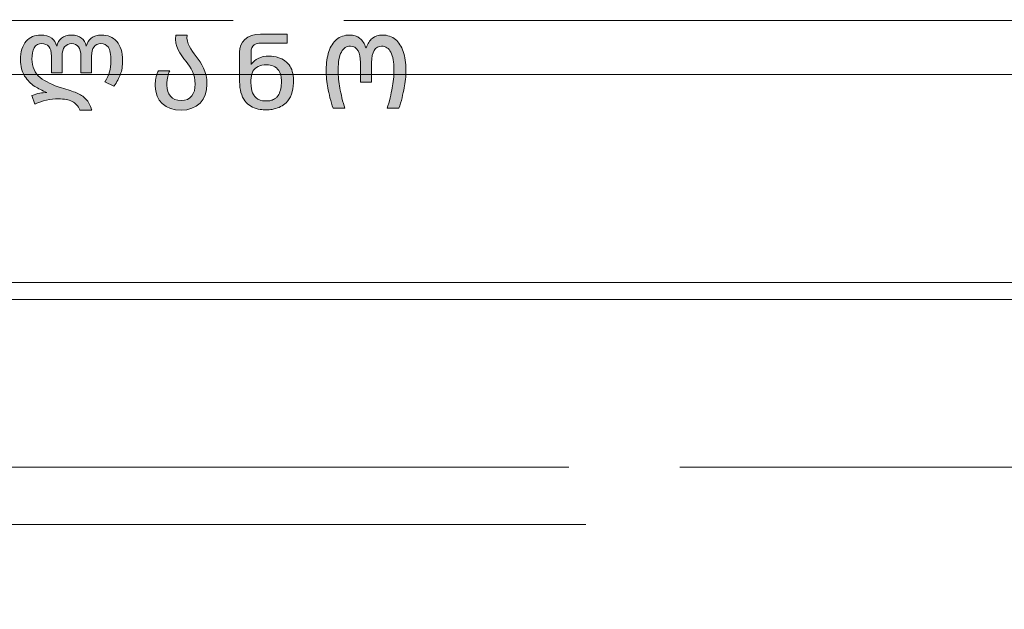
# Model space of a CAD drawing. Header units: centimetres. Extents: x -2854 to 18796, y -762 to 9238.
# Tile 78 of 173: x 712 to 786, y 501 to 545. Entities that reach past the tile are written whole.
import ezdxf

# ---------------------------------------------------------------- set-up
doc = ezdxf.new("R2010")
doc.units = ezdxf.units.CM
doc.header["$LTSCALE"] = 0.3
doc.linetypes.add('ACAD_ISO03W100', pattern=[30, 12, -18])
for name, color, linetype, lineweight in [('KK_DIM', 253, 'Continuous', 5), ('KK_FUR_NEW', 14, 'Continuous', 9), ('Layer 1', 7, 'Continuous', 0)]:
    doc.layers.add(name, color=color, linetype=linetype, lineweight=lineweight)
doc.styles.add('KIKO Milano_Light', font='Arial.ttf')
doc.dimstyles.new('KIKO', dxfattribs={"dimtxt": 1.5, "dimasz": 1, "dimexe": 0, "dimexo": 2, "dimgap": 0.7, "dimtad": 0, "dimtih": 1, "dimtoh": 1, "dimdec": 0, "dimzin": 0, "dimtxsty": 'KIKO Milano_Light', "dimblk": 'ARCHTICK', "dimcen": 0.09, "dimadec": 1, "dimazin": 0, "dimtfac": 1, "dimtdec": 0, "dimtix": 1, "dimtofl": 0, "dimtmove": 0, "dimatfit": 3, "dimldrblk": 'ARCHTICK', "dimfxl": 5, "dimfxlon": 1, "dimtolj": 1, "dimtzin": 0, "dimlwe": 5, "dimarcsym": 0})

# ---------------------------------------------------------------- blocks, each defined once
blk = doc.blocks.new('_ArchTick')
at = {"color": 0, "linetype": 'ByBlock', "const_width": 0.15}
blk.add_lwpolyline([(-0.5, -0.5), (0.5, 0.5)], dxfattribs=at)
blk = doc.blocks.new('*D191')
at = {"layer": 'Defpoints', "color": 0, "transparency": 16777216}
for p in [(452.362, 538.384), (826.059, 538.384), (782.709, 495.262)]:
    blk.add_point(p, dxfattribs=at)
at = {"layer": 'KK_DIM', "color": 0, "linetype": 'ACAD_ISO03W100', "lineweight": 5, "transparency": 16777216}
for p, q in [((477.362, 538.384), (452.362, 538.384)), ((477.362, 495.262), (452.362, 495.262))]:
    blk.add_line(p, q, dxfattribs=at)
at = {"layer": 'KK_DIM', "color": 0, "lineweight": -2, "transparency": 16777216}
for p, q in [((452.362, 538.384), (452.362, 524.431)), ((452.362, 495.262), (452.362, 509.215))]:
    blk.add_line(p, q, dxfattribs=at)
at = {"layer": 'KK_DIM', "color": 0, "lineweight": -2, "transparency": 16777216, "xscale": 5, "yscale": 5, "zscale": 5}
for p, rotation in [((452.362, 538.384), 90), ((452.362, 495.262), 270)]:
    blk.add_blockref('_ArchTick', p, dxfattribs=dict(at, rotation=rotation))
at = {"layer": 'KK_DIM', "color": 0, "transparency": 16777216, "insert": (452.362, 516.823), "char_height": 7.5, "attachment_point": 5, "style": 'KIKO Milano_Light'}
blk.add_mtext('\\A1;EQ1', dxfattribs=at)
blk = doc.blocks.new('*D455')
at = {"layer": 'Defpoints', "color": 0, "transparency": 16777216}
for p in [(452.769, 573.384), (796.094, 573.384), (824.855, 538.384)]:
    blk.add_point(p, dxfattribs=at)
at = {"layer": 'KK_DIM', "color": 0, "linetype": 'ACAD_ISO03W100', "lineweight": 5, "transparency": 16777216}
for p, q in [((477.769, 573.384), (452.769, 573.384)), ((477.769, 538.384), (452.769, 538.384))]:
    blk.add_line(p, q, dxfattribs=at)
at = {"layer": 'KK_DIM', "color": 0, "lineweight": -2, "transparency": 16777216}
for p, q in [((452.769, 573.384), (452.769, 563.216)), ((452.769, 538.384), (452.769, 548.552))]:
    blk.add_line(p, q, dxfattribs=at)
at = {"layer": 'KK_DIM', "color": 0, "lineweight": -2, "transparency": 16777216, "xscale": 5, "yscale": 5, "zscale": 5}
for p, rotation in [((452.769, 573.384), 90), ((452.769, 538.384), 270)]:
    blk.add_blockref('_ArchTick', p, dxfattribs=dict(at, rotation=rotation))
at = {"layer": 'KK_DIM', "color": 0, "transparency": 16777216, "insert": (452.769, 555.884), "char_height": 7.5, "attachment_point": 5, "style": 'KIKO Milano_Light'}
blk.add_mtext('\\A1;35', dxfattribs=at)

msp = doc.modelspace()

# ---------------------------------------------------------------- hatches: boundary and pattern name
h = msp.add_hatch(color=256)
h.dxf.hatch_style = 1
edge = h.paths.add_edge_path()
edge.add_spline(control_points=[(705.784, 538.46), (705.616, 538.904), (705.491, 539.561), (705.406, 539.973), (705.322, 540.385), (705.28, 540.846), (705.28, 541.354), (705.28, 542.153), (705.45, 542.792), (705.789, 543.272), (706.127, 543.751), (706.627, 543.991), (707.288, 543.991), (707.948, 543.991), (708.447, 543.751), (708.782, 543.272), (709.118, 542.792), (709.287, 542.153), (709.287, 541.354), (709.287, 540.846), (709.246, 540.385), (709.165, 539.973), (709.083, 539.561), (708.956, 538.904), (708.782, 538.46), (708.782, 538.46), (707.901, 538.46), (707.901, 538.46), (708.063, 538.904), (708.185, 539.566), (708.266, 539.988), (708.347, 540.409), (708.388, 540.865), (708.388, 541.354), (708.388, 541.946), (708.29, 542.394), (708.094, 542.697), (707.898, 542.999), (707.629, 543.151), (707.288, 543.151), (706.94, 543.151), (706.67, 543.001), (706.477, 542.702), (706.284, 542.402), (706.187, 541.95), (706.187, 541.344), (706.187, 540.849), (706.227, 540.393), (706.305, 539.978), (706.383, 539.563), (706.506, 538.904), (706.675, 538.46), (706.675, 538.46), (705.784, 538.46), (705.784, 538.46)], knot_values=[0, 0, 0, 0, 1, 1, 1, 2, 2, 2, 3, 3, 3, 4, 4, 4, 5, 5, 5, 6, 6, 6, 7, 7, 7, 8, 8, 8, 9, 9, 9, 10, 10, 10, 11, 11, 11, 12, 12, 12, 13, 13, 13, 14, 14, 14, 15, 15, 15, 16, 16, 16, 17, 17, 17, 18, 18, 18, 18], degree=3, periodic=0)
edge = h.paths.add_edge_path()
edge.add_spline(control_points=[(719.035, 543.507), (718.74, 543.828), (718.355, 543.99), (717.891, 543.99), (717.571, 543.99), (717.304, 543.908), (717.097, 543.747), (716.918, 543.608), (716.797, 543.408), (716.735, 543.153), (716.66, 543.421), (716.54, 543.625), (716.377, 543.759), (716.189, 543.912), (715.928, 543.99), (715.603, 543.99), (715.304, 543.99), (715.052, 543.908), (714.853, 543.746), (714.681, 543.607), (714.564, 543.407), (714.503, 543.151), (714.426, 543.416), (714.298, 543.619), (714.12, 543.755), (713.916, 543.911), (713.631, 543.99), (713.275, 543.99), (712.837, 543.99), (712.47, 543.832), (712.186, 543.52), (711.902, 543.208), (711.758, 542.738), (711.758, 542.124), (711.758, 541.635), (711.863, 541.219), (712.071, 540.89), (712.278, 540.56), (712.536, 540.298), (712.836, 540.11), (713.101, 539.945), (713.41, 539.789), (713.756, 539.647), (713.561, 539.641), (713.383, 539.623), (713.225, 539.592), (713.029, 539.554), (712.83, 539.496), (712.632, 539.42), (712.632, 539.42), (712.606, 539.411), (712.606, 539.411), (712.606, 539.411), (712.843, 538.763), (712.843, 538.763), (712.843, 538.763), (712.871, 538.777), (712.871, 538.777), (713.419, 539.035), (714.015, 539.166), (714.643, 539.166), (715.057, 539.166), (715.4, 539.1), (715.662, 538.969), (715.921, 538.839), (716.119, 538.623), (716.249, 538.327), (716.249, 538.327), (716.256, 538.31), (716.256, 538.31), (716.256, 538.31), (717.143, 538.31), (717.143, 538.31), (717.143, 538.31), (717.134, 538.346), (717.134, 538.346), (717.047, 538.68), (716.902, 538.951), (716.702, 539.151), (716.503, 539.349), (716.264, 539.506), (715.993, 539.619), (715.723, 539.732), (715.339, 539.863), (714.851, 540.008), (714.201, 540.191), (713.661, 540.452), (713.245, 540.783), (712.832, 541.111), (712.623, 541.579), (712.623, 542.174), (712.623, 542.532), (712.684, 542.82), (712.803, 543.032), (712.92, 543.237), (713.111, 543.342), (713.371, 543.342), (713.601, 543.342), (713.781, 543.27), (713.905, 543.13), (714.03, 542.989), (714.094, 542.74), (714.094, 542.389), (714.094, 542.389), (714.094, 541.142), (714.094, 541.142), (714.094, 541.142), (714.903, 541.142), (714.903, 541.142), (714.903, 541.142), (714.903, 542.389), (714.903, 542.389), (714.903, 542.703), (714.968, 542.943), (715.097, 543.102), (715.224, 543.261), (715.402, 543.342), (715.626, 543.342), (715.843, 543.342), (716.01, 543.264), (716.136, 543.103), (716.262, 542.943), (716.326, 542.703), (716.326, 542.389), (716.326, 542.389), (716.326, 541.142), (716.326, 541.142), (716.326, 541.142), (717.135, 541.142), (717.135, 541.142), (717.135, 541.142), (717.135, 542.389), (717.135, 542.389), (717.135, 542.707), (717.196, 542.949), (717.317, 543.107), (717.438, 543.265), (717.607, 543.342), (717.835, 543.342), (718.084, 543.342), (718.276, 543.249), (718.403, 543.065), (718.533, 542.878), (718.598, 542.533), (718.598, 542.038), (718.598, 541.728), (718.563, 541.45), (718.495, 541.209), (718.427, 540.97), (718.312, 540.724), (718.154, 540.478), (718.154, 540.478), (718.137, 540.452), (718.137, 540.452), (718.137, 540.452), (718.82, 540.118), (718.82, 540.118), (718.82, 540.118), (718.834, 540.138), (718.834, 540.138), (719.042, 540.438), (719.203, 540.735), (719.312, 541.02), (719.423, 541.306), (719.479, 541.655), (719.479, 542.058), (719.479, 542.7), (719.33, 543.187), (719.035, 543.507)], knot_values=[0, 0, 0, 0, 1, 1, 1, 2, 2, 2, 3, 3, 3, 4, 4, 4, 5, 5, 5, 6, 6, 6, 7, 7, 7, 8, 8, 8, 9, 9, 9, 10, 10, 10, 11, 11, 11, 12, 12, 12, 13, 13, 13, 14, 14, 14, 15, 15, 15, 16, 16, 16, 17, 17, 17, 18, 18, 18, 19, 19, 19, 20, 20, 20, 21, 21, 21, 22, 22, 22, 23, 23, 23, 24, 24, 24, 25, 25, 25, 26, 26, 26, 27, 27, 27, 28, 28, 28, 29, 29, 29, 30, 30, 30, 31, 31, 31, 32, 32, 32, 33, 33, 33, 34, 34, 34, 35, 35, 35, 36, 36, 36, 37, 37, 37, 38, 38, 38, 39, 39, 39, 40, 40, 40, 41, 41, 41, 42, 42, 42, 43, 43, 43, 44, 44, 44, 45, 45, 45, 46, 46, 46, 47, 47, 47, 48, 48, 48, 49, 49, 49, 50, 50, 50, 51, 51, 51, 52, 52, 52, 53, 53, 53, 54, 54, 54, 55, 55, 55, 56, 56, 56, 56], degree=3, periodic=0)
edge = h.paths.add_edge_path()
edge.add_spline(control_points=[(722.123, 541.146), (722.139, 541.193), (722.163, 541.24), (722.186, 541.295), (722.186, 541.295), (723.043, 541.288), (723.043, 541.288), (723.019, 541.24), (723.003, 541.193), (722.988, 541.146), (722.854, 540.753), (722.83, 540.424), (722.83, 540.196), (722.83, 539.528), (723.184, 539.033), (723.899, 539.033), (724.653, 539.033), (724.967, 539.559), (724.967, 540.282), (724.967, 541.028), (724.637, 541.531), (724.284, 541.979), (723.82, 542.576), (723.396, 543.102), (723.498, 543.99), (723.498, 543.99), (724.355, 543.99), (724.355, 543.99), (724.291, 543.338), (724.653, 542.89), (725.038, 542.38), (725.439, 541.853), (725.863, 541.256), (725.863, 540.266), (725.863, 539.088), (725.117, 538.31), (723.899, 538.31), (722.721, 538.31), (721.95, 539.025), (721.95, 540.133), (721.95, 540.439), (721.958, 540.714), (722.123, 541.146)], knot_values=[0, 0, 0, 0, 1, 1, 1, 2, 2, 2, 3, 3, 3, 4, 4, 4, 5, 5, 5, 6, 6, 6, 7, 7, 7, 8, 8, 8, 9, 9, 9, 10, 10, 10, 11, 11, 11, 12, 12, 12, 13, 13, 13, 14, 14, 14, 14], degree=3, periodic=0)
edge = h.paths.add_edge_path()
edge.add_spline(control_points=[(732.074, 541.729), (731.656, 542.298), (730.949, 542.401), (730.577, 542.401), (730.235, 542.401), (729.958, 542.344), (729.742, 542.227), (729.526, 542.112), (729.352, 541.97), (729.216, 541.8), (729.216, 541.8), (729.193, 541.775), (729.193, 541.775), (729.193, 541.775), (729.193, 542.475), (729.193, 542.475), (729.193, 542.475), (729.193, 542.534), (729.193, 542.534), (729.193, 543.018), (729.253, 543.387), (730.046, 543.387), (730.046, 543.387), (731.93, 543.387), (731.93, 543.387), (731.93, 543.387), (731.93, 544.053), (731.93, 544.053), (731.93, 544.053), (729.915, 544.053), (729.915, 544.053), (728.873, 544.053), (728.335, 543.448), (728.335, 542.702), (728.335, 542.702), (728.335, 542.32), (728.335, 542.32), (728.335, 542.32), (728.335, 540.465), (728.335, 540.465), (728.335, 539.85), (728.468, 539.368), (728.734, 539.014), (728.746, 538.998), (728.759, 538.982), (728.776, 538.966), (728.798, 538.934), (728.826, 538.902), (728.856, 538.872), (729.115, 538.601), (729.462, 538.431), (729.891, 538.365), (730.036, 538.342), (730.187, 538.33), (730.35, 538.33), (730.504, 538.33), (730.651, 538.342), (730.791, 538.365), (730.846, 538.374), (730.901, 538.385), (730.956, 538.399), (731.3, 538.48), (731.596, 538.638), (731.842, 538.872), (731.842, 538.872), (731.847, 538.876), (731.847, 538.876), (732.202, 539.221), (732.393, 539.719), (732.407, 540.373), (732.409, 540.403), (732.409, 540.53), (732.409, 540.56), (732.409, 541.081), (732.276, 541.458), (732.074, 541.729)], knot_values=[0, 0, 0, 0, 1, 1, 1, 2, 2, 2, 3, 3, 3, 4, 4, 4, 5, 5, 5, 6, 6, 6, 7, 7, 7, 8, 8, 8, 9, 9, 9, 10, 10, 10, 11, 11, 11, 12, 12, 12, 13, 13, 13, 14, 14, 14, 15, 15, 15, 16, 16, 16, 17, 17, 17, 18, 18, 18, 19, 19, 19, 20, 20, 20, 21, 21, 21, 22, 22, 22, 23, 23, 23, 24, 24, 24, 25, 25, 25, 25], degree=3, periodic=0)
edge = h.paths.add_edge_path(flags=16)
edge.add_spline(control_points=[(731.491, 540.343), (731.479, 539.96), (731.392, 539.648), (731.236, 539.416), (731.232, 539.407), (731.225, 539.398), (731.22, 539.391), (731.197, 539.359), (731.174, 539.329), (731.147, 539.301), (731.096, 539.244), (731.039, 539.196), (730.972, 539.157), (730.924, 539.127), (730.873, 539.102), (730.816, 539.081), (730.795, 539.072), (730.775, 539.065), (730.752, 539.058), (730.713, 539.044), (730.671, 539.035), (730.628, 539.028), (730.543, 539.012), (730.449, 539.003), (730.35, 539.003), (730.249, 539.003), (730.157, 539.01), (730.07, 539.026), (729.799, 539.069), (729.595, 539.187), (729.459, 539.37), (729.434, 539.407), (729.409, 539.444), (729.388, 539.483), (729.283, 539.661), (729.221, 539.877), (729.2, 540.128), (729.2, 540.128), (729.2, 540.132), (729.2, 540.132), (729.193, 540.196), (729.191, 540.263), (729.191, 540.332), (729.191, 540.332), (729.191, 540.567), (729.191, 540.567), (729.191, 540.829), (729.237, 541.063), (729.342, 541.251), (729.342, 541.251), (729.342, 541.254), (729.342, 541.254), (729.512, 541.552), (729.841, 541.738), (730.394, 541.738), (730.745, 541.738), (731.08, 541.61), (731.287, 541.311), (731.415, 541.125), (731.493, 540.873), (731.493, 540.544), (731.493, 540.508), (731.493, 540.378), (731.491, 540.343)], knot_values=[0, 0, 0, 0, 1, 1, 1, 2, 2, 2, 3, 3, 3, 4, 4, 4, 5, 5, 5, 6, 6, 6, 7, 7, 7, 8, 8, 8, 9, 9, 9, 10, 10, 10, 11, 11, 11, 12, 12, 12, 13, 13, 13, 14, 14, 14, 15, 15, 15, 16, 16, 16, 17, 17, 17, 18, 18, 18, 19, 19, 19, 20, 20, 20, 21, 21, 21, 21], degree=3, periodic=0)
edge = h.paths.add_edge_path()
edge.add_spline(control_points=[(735.401, 538.46), (735.222, 538.911), (735.09, 539.572), (735.006, 539.988), (734.923, 540.403), (734.881, 540.862), (734.881, 541.364), (734.881, 541.885), (734.947, 542.342), (735.078, 542.735), (735.21, 543.128), (735.406, 543.436), (735.666, 543.658), (735.926, 543.88), (736.25, 543.991), (736.636, 543.991), (736.96, 543.991), (737.225, 543.906), (737.43, 543.734), (737.634, 543.564), (737.781, 543.331), (737.871, 543.035), (737.871, 543.035), (737.912, 543.035), (737.912, 543.035), (738.007, 543.331), (738.159, 543.564), (738.366, 543.734), (738.573, 543.906), (738.833, 543.991), (739.147, 543.991), (739.533, 543.991), (739.856, 543.88), (740.117, 543.658), (740.377, 543.436), (740.575, 543.128), (740.709, 542.735), (740.843, 542.342), (740.91, 541.885), (740.91, 541.364), (740.91, 540.862), (740.867, 540.403), (740.781, 539.988), (740.694, 539.572), (740.561, 538.911), (740.381, 538.46), (740.381, 538.46), (739.491, 538.46), (739.491, 538.46), (739.665, 538.904), (739.794, 539.566), (739.878, 539.988), (739.962, 540.409), (740.004, 540.868), (740.004, 541.364), (740.004, 541.937), (739.925, 542.378), (739.768, 542.687), (739.612, 542.996), (739.379, 543.151), (739.071, 543.151), (738.83, 543.151), (738.644, 543.045), (738.513, 542.832), (738.381, 542.619), (738.315, 542.317), (738.315, 541.924), (738.315, 541.924), (738.315, 540.427), (738.315, 540.427), (738.315, 540.427), (737.467, 540.427), (737.467, 540.427), (737.467, 540.427), (737.467, 541.924), (737.467, 541.924), (737.467, 542.285), (737.407, 542.579), (737.287, 542.807), (737.166, 543.036), (736.974, 543.151), (736.711, 543.151), (736.415, 543.151), (736.187, 543.002), (736.027, 542.706), (735.867, 542.41), (735.788, 541.963), (735.788, 541.364), (735.788, 540.862), (735.83, 540.401), (735.914, 539.983), (735.998, 539.564), (736.126, 538.904), (736.3, 538.46), (736.3, 538.46), (735.401, 538.46), (735.401, 538.46)], knot_values=[0, 0, 0, 0, 1, 1, 1, 2, 2, 2, 3, 3, 3, 4, 4, 4, 5, 5, 5, 6, 6, 6, 7, 7, 7, 8, 8, 8, 9, 9, 9, 10, 10, 10, 11, 11, 11, 12, 12, 12, 13, 13, 13, 14, 14, 14, 15, 15, 15, 16, 16, 16, 17, 17, 17, 18, 18, 18, 19, 19, 19, 20, 20, 20, 21, 21, 21, 22, 22, 22, 23, 23, 23, 24, 24, 24, 25, 25, 25, 26, 26, 26, 27, 27, 27, 28, 28, 28, 29, 29, 29, 30, 30, 30, 31, 31, 31, 32, 32, 32, 32], degree=3, periodic=0)
edge = h.paths.add_edge_path()
edge.add_spline(control_points=[(700.793, 538.331), (700.177, 538.331), (699.68, 538.512), (699.303, 538.872), (698.925, 539.233), (698.736, 539.764), (698.736, 540.464), (698.736, 542.079), (700.018, 542.306), (700.567, 542.306), (700.908, 542.306), (701.187, 542.248), (701.402, 542.132), (701.617, 542.016), (701.793, 541.873), (701.927, 541.703), (701.927, 541.703), (701.951, 541.678), (701.951, 541.678), (701.951, 541.678), (701.951, 542.592), (701.951, 542.592), (701.951, 542.849), (701.872, 543.503), (700.877, 543.503), (700.506, 543.503), (699.904, 543.37), (699.904, 542.945), (699.904, 542.919), (699.906, 542.891), (699.909, 542.86), (699.911, 542.829), (699.916, 542.798), (699.921, 542.767), (699.921, 542.767), (699.056, 542.767), (699.056, 542.767), (699.039, 542.818), (699.028, 542.869), (699.023, 542.918), (699.017, 542.967), (699.014, 542.964), (699.014, 543.005), (699.014, 543.242), (699.088, 543.398), (699.257, 543.573), (699.424, 543.748), (699.65, 543.885), (699.932, 543.982), (700.215, 544.08), (700.53, 544.129), (700.877, 544.129), (701.482, 544.129), (701.955, 543.98), (702.296, 543.681), (702.638, 543.382), (702.809, 542.991), (702.809, 542.507), (702.809, 542.507), (702.809, 540.464), (702.809, 540.464), (702.809, 539.764), (702.635, 539.233), (702.288, 538.872), (701.941, 538.512), (701.443, 538.331), (700.793, 538.331)], knot_values=[0, 0, 0, 0, 1, 1, 1, 2, 2, 2, 3, 3, 3, 4, 4, 4, 5, 5, 5, 6, 6, 6, 7, 7, 7, 8, 8, 8, 9, 9, 9, 10, 10, 10, 11, 11, 11, 12, 12, 12, 13, 13, 13, 14, 14, 14, 15, 15, 15, 16, 16, 16, 17, 17, 17, 18, 18, 18, 19, 19, 19, 20, 20, 20, 21, 21, 21, 22, 22, 22, 22], degree=3, periodic=0)
edge = h.paths.add_edge_path(flags=16)
edge.add_spline(control_points=[(700.793, 539.004), (701.208, 539.004), (701.504, 539.126), (701.683, 539.371), (701.863, 539.615), (701.952, 539.936), (701.952, 540.333), (701.952, 540.333), (701.952, 540.472), (701.952, 540.472), (701.952, 541.152), (701.651, 541.641), (700.751, 541.641), (700.18, 541.641), (699.651, 541.305), (699.651, 540.449), (699.651, 540), (699.742, 539.647), (699.924, 539.39), (700.106, 539.132), (700.396, 539.004), (700.793, 539.004)], knot_values=[0, 0, 0, 0, 1, 1, 1, 2, 2, 2, 3, 3, 3, 4, 4, 4, 5, 5, 5, 6, 6, 6, 7, 7, 7, 7], degree=3, periodic=0)
at = {"layer": 'KK_FUR_NEW'}
h = msp.add_hatch(dxfattribs=at)
h.set_pattern_fill('AR-RROOF', color=256)
h.set_pattern_definition([(0, (0.076, -8.184), (55.88, 25.4), [381, -50.8, 127, -25.4]), (0, (33.86, 4.516), (-25.4, 33.782), [76.2, -8.382, 152.4, -19.05]), (0, (12.776, 13.406), (132.08, 17.018), [203.2, -35.56, 101.6, -25.4])])
h.paths.add_polyline_path([(645.785, 616.506), (919.709, 616.506), (919.785, 495.591), (645.785, 495.591)])

# ---------------------------------------------------------------- linework, layer by layer
at = {"layer": 'Layer 1', "color": 250, "lineweight": 9, "true_color": 0x1d1d1b}
for points, knots in [([(719.035, 543.507), (718.74, 543.828), (718.355, 543.99), (717.891, 543.99), (717.571, 543.99), (717.304, 543.908), (717.097, 543.747), (716.918, 543.608), (716.797, 543.408), (716.735, 543.153), (716.66, 543.421), (716.54, 543.625), (716.377, 543.759), (716.189, 543.912), (715.928, 543.99), (715.603, 543.99), (715.304, 543.99), (715.052, 543.908), (714.853, 543.746), (714.681, 543.607), (714.564, 543.407), (714.503, 543.151), (714.426, 543.416), (714.298, 543.619), (714.12, 543.755), (713.916, 543.911), (713.631, 543.99), (713.275, 543.99), (712.837, 543.99), (712.47, 543.832), (712.186, 543.52), (711.902, 543.208), (711.758, 542.738), (711.758, 542.124), (711.758, 541.635), (711.863, 541.219), (712.071, 540.89), (712.278, 540.56), (712.536, 540.298), (712.836, 540.11), (713.101, 539.945), (713.41, 539.789), (713.756, 539.647), (713.561, 539.641), (713.383, 539.623), (713.225, 539.592), (713.029, 539.554), (712.83, 539.496), (712.632, 539.42), (712.632, 539.42), (712.606, 539.411), (712.606, 539.411), (712.606, 539.411), (712.843, 538.763), (712.843, 538.763), (712.843, 538.763), (712.871, 538.777), (712.871, 538.777), (713.419, 539.035), (714.015, 539.166), (714.643, 539.166), (715.057, 539.166), (715.4, 539.1), (715.662, 538.969), (715.921, 538.839), (716.119, 538.623), (716.249, 538.327), (716.249, 538.327), (716.256, 538.31), (716.256, 538.31), (716.256, 538.31), (717.143, 538.31), (717.143, 538.31), (717.143, 538.31), (717.134, 538.346), (717.134, 538.346), (717.047, 538.68), (716.902, 538.951), (716.702, 539.151), (716.503, 539.349), (716.264, 539.506), (715.993, 539.619), (715.723, 539.732), (715.339, 539.863), (714.851, 540.008), (714.201, 540.191), (713.661, 540.452), (713.245, 540.783), (712.832, 541.111), (712.623, 541.579), (712.623, 542.174), (712.623, 542.532), (712.684, 542.82), (712.803, 543.032), (712.92, 543.237), (713.111, 543.342), (713.371, 543.342), (713.601, 543.342), (713.781, 543.27), (713.905, 543.13), (714.03, 542.989), (714.094, 542.74), (714.094, 542.389), (714.094, 542.389), (714.094, 541.142), (714.094, 541.142), (714.094, 541.142), (714.903, 541.142), (714.903, 541.142), (714.903, 541.142), (714.903, 542.389), (714.903, 542.389), (714.903, 542.703), (714.968, 542.943), (715.097, 543.102), (715.224, 543.261), (715.402, 543.342), (715.626, 543.342), (715.843, 543.342), (716.01, 543.264), (716.136, 543.103), (716.262, 542.943), (716.326, 542.703), (716.326, 542.389), (716.326, 542.389), (716.326, 541.142), (716.326, 541.142), (716.326, 541.142), (717.135, 541.142), (717.135, 541.142), (717.135, 541.142), (717.135, 542.389), (717.135, 542.389), (717.135, 542.707), (717.196, 542.949), (717.317, 543.107), (717.438, 543.265), (717.607, 543.342), (717.835, 543.342), (718.084, 543.342), (718.276, 543.249), (718.403, 543.065), (718.533, 542.878), (718.598, 542.533), (718.598, 542.038), (718.598, 541.728), (718.563, 541.45), (718.495, 541.209), (718.427, 540.97), (718.312, 540.724), (718.154, 540.478), (718.154, 540.478), (718.137, 540.452), (718.137, 540.452), (718.137, 540.452), (718.82, 540.118), (718.82, 540.118), (718.82, 540.118), (718.834, 540.138), (718.834, 540.138), (719.042, 540.438), (719.203, 540.735), (719.312, 541.02), (719.423, 541.306), (719.479, 541.655), (719.479, 542.058), (719.479, 542.7), (719.33, 543.187), (719.035, 543.507)], [0, 0, 0, 0, 1, 1, 1, 2, 2, 2, 3, 3, 3, 4, 4, 4, 5, 5, 5, 6, 6, 6, 7, 7, 7, 8, 8, 8, 9, 9, 9, 10, 10, 10, 11, 11, 11, 12, 12, 12, 13, 13, 13, 14, 14, 14, 15, 15, 15, 16, 16, 16, 17, 17, 17, 18, 18, 18, 19, 19, 19, 20, 20, 20, 21, 21, 21, 22, 22, 22, 23, 23, 23, 24, 24, 24, 25, 25, 25, 26, 26, 26, 27, 27, 27, 28, 28, 28, 29, 29, 29, 30, 30, 30, 31, 31, 31, 32, 32, 32, 33, 33, 33, 34, 34, 34, 35, 35, 35, 36, 36, 36, 37, 37, 37, 38, 38, 38, 39, 39, 39, 40, 40, 40, 41, 41, 41, 42, 42, 42, 43, 43, 43, 44, 44, 44, 45, 45, 45, 46, 46, 46, 47, 47, 47, 48, 48, 48, 49, 49, 49, 50, 50, 50, 51, 51, 51, 52, 52, 52, 53, 53, 53, 54, 54, 54, 55, 55, 55, 56, 56, 56, 56]), ([(722.123, 541.146), (722.139, 541.193), (722.163, 541.24), (722.186, 541.295), (722.186, 541.295), (723.043, 541.288), (723.043, 541.288), (723.019, 541.24), (723.003, 541.193), (722.988, 541.146), (722.854, 540.753), (722.83, 540.424), (722.83, 540.196), (722.83, 539.528), (723.184, 539.033), (723.899, 539.033), (724.653, 539.033), (724.967, 539.559), (724.967, 540.282), (724.967, 541.028), (724.637, 541.531), (724.284, 541.979), (723.82, 542.576), (723.396, 543.102), (723.498, 543.99), (723.498, 543.99), (724.355, 543.99), (724.355, 543.99), (724.291, 543.338), (724.653, 542.89), (725.038, 542.38), (725.439, 541.853), (725.863, 541.256), (725.863, 540.266), (725.863, 539.088), (725.117, 538.31), (723.899, 538.31), (722.721, 538.31), (721.95, 539.025), (721.95, 540.133), (721.95, 540.439), (721.958, 540.714), (722.123, 541.146)], [0, 0, 0, 0, 1, 1, 1, 2, 2, 2, 3, 3, 3, 4, 4, 4, 5, 5, 5, 6, 6, 6, 7, 7, 7, 8, 8, 8, 9, 9, 9, 10, 10, 10, 11, 11, 11, 12, 12, 12, 13, 13, 13, 14, 14, 14, 14]), ([(732.074, 541.729), (731.656, 542.298), (730.949, 542.401), (730.577, 542.401), (730.235, 542.401), (729.958, 542.344), (729.742, 542.227), (729.526, 542.112), (729.352, 541.97), (729.216, 541.8), (729.216, 541.8), (729.193, 541.775), (729.193, 541.775), (729.193, 541.775), (729.193, 542.475), (729.193, 542.475), (729.193, 542.475), (729.193, 542.534), (729.193, 542.534), (729.193, 543.018), (729.253, 543.387), (730.046, 543.387), (730.046, 543.387), (731.93, 543.387), (731.93, 543.387), (731.93, 543.387), (731.93, 544.053), (731.93, 544.053), (731.93, 544.053), (729.915, 544.053), (729.915, 544.053), (728.873, 544.053), (728.335, 543.448), (728.335, 542.702), (728.335, 542.702), (728.335, 542.32), (728.335, 542.32), (728.335, 542.32), (728.335, 540.465), (728.335, 540.465), (728.335, 539.85), (728.468, 539.368), (728.734, 539.014), (728.746, 538.998), (728.759, 538.982), (728.776, 538.966), (728.798, 538.934), (728.826, 538.902), (728.856, 538.872), (729.115, 538.601), (729.462, 538.431), (729.891, 538.365), (730.036, 538.342), (730.187, 538.33), (730.35, 538.33), (730.504, 538.33), (730.651, 538.342), (730.791, 538.365), (730.846, 538.374), (730.901, 538.385), (730.956, 538.399), (731.3, 538.48), (731.596, 538.638), (731.842, 538.872), (731.842, 538.872), (731.847, 538.876), (731.847, 538.876), (732.202, 539.221), (732.393, 539.719), (732.407, 540.373), (732.409, 540.403), (732.409, 540.53), (732.409, 540.56), (732.409, 541.081), (732.276, 541.458), (732.074, 541.729)], [0, 0, 0, 0, 1, 1, 1, 2, 2, 2, 3, 3, 3, 4, 4, 4, 5, 5, 5, 6, 6, 6, 7, 7, 7, 8, 8, 8, 9, 9, 9, 10, 10, 10, 11, 11, 11, 12, 12, 12, 13, 13, 13, 14, 14, 14, 15, 15, 15, 16, 16, 16, 17, 17, 17, 18, 18, 18, 19, 19, 19, 20, 20, 20, 21, 21, 21, 22, 22, 22, 23, 23, 23, 24, 24, 24, 25, 25, 25, 25]), ([(735.401, 538.46), (735.222, 538.911), (735.09, 539.572), (735.006, 539.988), (734.923, 540.403), (734.881, 540.862), (734.881, 541.364), (734.881, 541.885), (734.947, 542.342), (735.078, 542.735), (735.21, 543.128), (735.406, 543.436), (735.666, 543.658), (735.926, 543.88), (736.25, 543.991), (736.636, 543.991), (736.96, 543.991), (737.225, 543.906), (737.43, 543.734), (737.634, 543.564), (737.781, 543.331), (737.871, 543.035), (737.871, 543.035), (737.912, 543.035), (737.912, 543.035), (738.007, 543.331), (738.159, 543.564), (738.366, 543.734), (738.573, 543.906), (738.833, 543.991), (739.147, 543.991), (739.533, 543.991), (739.856, 543.88), (740.117, 543.658), (740.377, 543.436), (740.575, 543.128), (740.709, 542.735), (740.843, 542.342), (740.91, 541.885), (740.91, 541.364), (740.91, 540.862), (740.867, 540.403), (740.781, 539.988), (740.694, 539.572), (740.561, 538.911), (740.381, 538.46), (740.381, 538.46), (739.491, 538.46), (739.491, 538.46), (739.665, 538.904), (739.794, 539.566), (739.878, 539.988), (739.962, 540.409), (740.004, 540.868), (740.004, 541.364), (740.004, 541.937), (739.925, 542.378), (739.768, 542.687), (739.612, 542.996), (739.379, 543.151), (739.071, 543.151), (738.83, 543.151), (738.644, 543.045), (738.513, 542.832), (738.381, 542.619), (738.315, 542.317), (738.315, 541.924), (738.315, 541.924), (738.315, 540.427), (738.315, 540.427), (738.315, 540.427), (737.467, 540.427), (737.467, 540.427), (737.467, 540.427), (737.467, 541.924), (737.467, 541.924), (737.467, 542.285), (737.407, 542.579), (737.287, 542.807), (737.166, 543.036), (736.974, 543.151), (736.711, 543.151), (736.415, 543.151), (736.187, 543.002), (736.027, 542.706), (735.867, 542.41), (735.788, 541.963), (735.788, 541.364), (735.788, 540.862), (735.83, 540.401), (735.914, 539.983), (735.998, 539.564), (736.126, 538.904), (736.3, 538.46), (736.3, 538.46), (735.401, 538.46), (735.401, 538.46)], [0, 0, 0, 0, 1, 1, 1, 2, 2, 2, 3, 3, 3, 4, 4, 4, 5, 5, 5, 6, 6, 6, 7, 7, 7, 8, 8, 8, 9, 9, 9, 10, 10, 10, 11, 11, 11, 12, 12, 12, 13, 13, 13, 14, 14, 14, 15, 15, 15, 16, 16, 16, 17, 17, 17, 18, 18, 18, 19, 19, 19, 20, 20, 20, 21, 21, 21, 22, 22, 22, 23, 23, 23, 24, 24, 24, 25, 25, 25, 26, 26, 26, 27, 27, 27, 28, 28, 28, 29, 29, 29, 30, 30, 30, 31, 31, 31, 32, 32, 32, 32]), ([(731.491, 540.343), (731.479, 539.96), (731.392, 539.648), (731.236, 539.416), (731.232, 539.407), (731.225, 539.398), (731.22, 539.391), (731.197, 539.359), (731.174, 539.329), (731.147, 539.301), (731.096, 539.244), (731.039, 539.196), (730.972, 539.157), (730.924, 539.127), (730.873, 539.102), (730.816, 539.081), (730.795, 539.072), (730.775, 539.065), (730.752, 539.058), (730.713, 539.044), (730.671, 539.035), (730.628, 539.028), (730.543, 539.012), (730.449, 539.003), (730.35, 539.003), (730.249, 539.003), (730.157, 539.01), (730.07, 539.026), (729.799, 539.069), (729.595, 539.187), (729.459, 539.37), (729.434, 539.407), (729.409, 539.444), (729.388, 539.483), (729.283, 539.661), (729.221, 539.877), (729.2, 540.128), (729.2, 540.128), (729.2, 540.132), (729.2, 540.132), (729.193, 540.196), (729.191, 540.263), (729.191, 540.332), (729.191, 540.332), (729.191, 540.567), (729.191, 540.567), (729.191, 540.829), (729.237, 541.063), (729.342, 541.251), (729.342, 541.251), (729.342, 541.254), (729.342, 541.254), (729.512, 541.552), (729.841, 541.738), (730.394, 541.738), (730.745, 541.738), (731.08, 541.61), (731.287, 541.311), (731.415, 541.125), (731.493, 540.873), (731.493, 540.544), (731.493, 540.508), (731.493, 540.378), (731.491, 540.343)], [0, 0, 0, 0, 1, 1, 1, 2, 2, 2, 3, 3, 3, 4, 4, 4, 5, 5, 5, 6, 6, 6, 7, 7, 7, 8, 8, 8, 9, 9, 9, 10, 10, 10, 11, 11, 11, 12, 12, 12, 13, 13, 13, 14, 14, 14, 15, 15, 15, 16, 16, 16, 17, 17, 17, 18, 18, 18, 19, 19, 19, 20, 20, 20, 21, 21, 21, 21])]:
    msp.add_open_spline(points, degree=3, knots=knots, dxfattribs=at)

# ---------------------------------------------------------------- dimensions: what is measured, and where the dimension line sits
at = {"layer": 'KK_DIM'}
dim = msp.add_linear_dim(base=(452.769, 573.384), p1=(824.855, 538.384), p2=(796.094, 573.384), angle=270, text='35', dimstyle='KIKO', override={"dimscale": 0, "dimpost": '\\X', "dimcen": 0.0018}, dxfattribs=at)
dim.commit()
dim.dimension.update_dxf_attribs({"geometry": '*D455', "text_midpoint": (452.769, 555.884), "text_rotation": 90})
dim = msp.add_linear_dim(base=(452.362, 538.384), p1=(782.709, 495.262), p2=(826.059, 538.384), angle=90, text='EQ1', dimstyle='KIKO', override={"dimscale": 0, "dimpost": '\\X', "dimcen": 0.0018}, dxfattribs=at)
dim.commit()
dim.dimension.update_dxf_attribs({"geometry": '*D191', "text_midpoint": (452.362, 516.823)})

doc.saveas('drawing.dxf')
